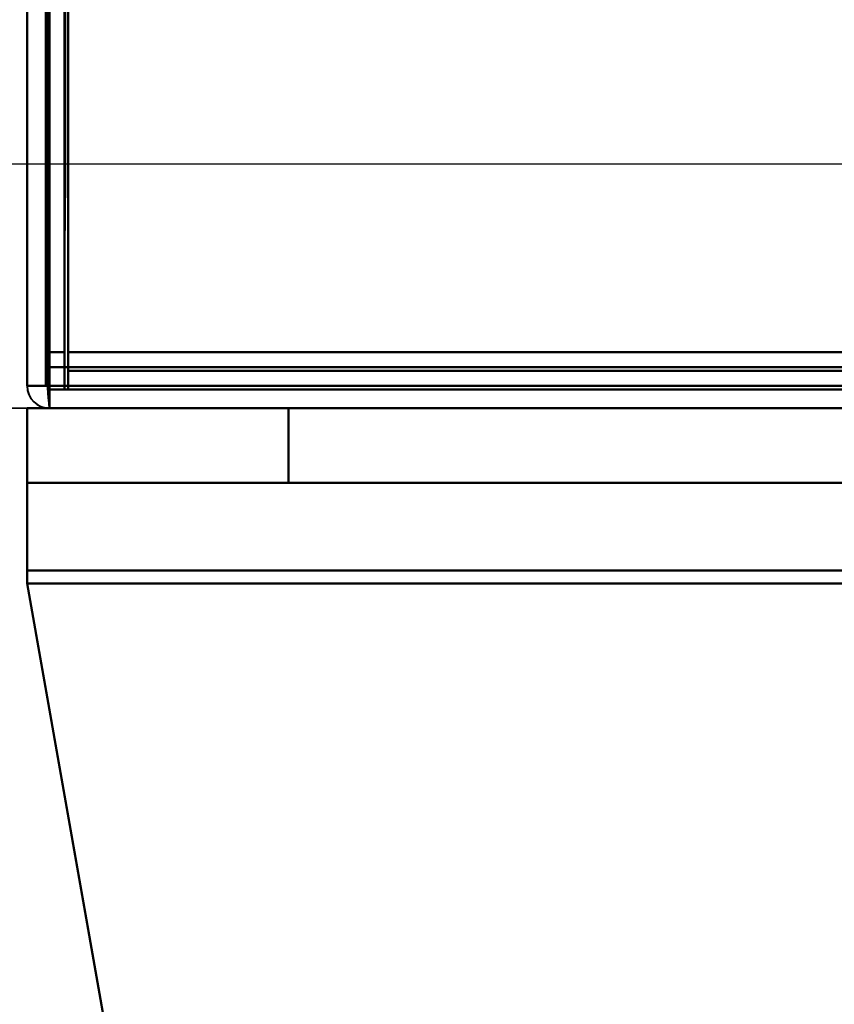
# Model space of a CAD drawing. Header units: millimetres. Extents: x -1110 to 1388, y -120 to 1267.
# Tile 10 of 88: x -333 to -311, y 112 to 139. Entities that reach past the tile are written whole.
import ezdxf

# ---------------------------------------------------------------- set-up
doc = ezdxf.new("R2010")
doc.units = ezdxf.units.MM
for name, color, linetype, lineweight in [('A-ANNO-DIMS', 211, 'Continuous', 30), ('A-ANNO-DIMS-20', 211, 'Continuous', 30), ('G-IMPT', 8, 'Continuous', 40)]:
    doc.layers.add(name, color=color, linetype=linetype, lineweight=lineweight)
doc.styles.add('Arial_1', font='arial.ttf', dxfattribs={"height": 60})
doc.dimstyles.new('Linéaire', dxfattribs={"dimscale": 304.8, "dimtxt": 61.215564, "dimasz": 0.131234, "dimexe": 0.131234, "dimexo": 0.131234, "dimgap": 0.131234, "dimtad": 1, "dimdec": 0, "dimzin": 0, "dimdsep": 46, "dimtxsty": 'Arial_1', "dimblk1": 'OBLIQUE', "dimblk2": 'OBLIQUE', "dimsah": 1, "dimcen": 0.09, "dimazin": 0, "dimtfac": 1, "dimtdec": 4, "dimtix": 1, "dimtmove": 0, "dimatfit": 3, "dimfxl": 1, "dimtvp": 1, "dimtfill": 1, "dimtolj": 1, "dimtzin": 0, "dimarcsym": 2})

# ---------------------------------------------------------------- blocks, each defined once
blk = doc.blocks.new('NEXA 1000 CALQUES_dwg-755156-Droite')
at = {"layer": 'G-IMPT'}
for p, q in [((-332.5, 937.272), (-332.5, 129.472)), ((-333, 225.572), (-333, 128.972)), ((-331.9, 129.472), (-332.5, 129.472)), ((-332.5, 129.472), (-331.9, 129.472)), ((-332.5, 129.472), (-331.9, 129.472)), ((-331.9, 129.472), (-332.5, 129.472)), ((-331.9, 129.472), (-331.9, 128.872)), ((-331.9, 128.872), (-331.9, 129.472)), ((-331.9, 129.472), (-331.9, 128.872)), ((-331.9, 128.872), (-331.9, 129.472)), ((-332.4, 128.972), (-333, 128.972)), ((-333, 128.972), (-332.4, 128.972)), ((-333, 128.972), (-332.4, 128.972)), ((-332.4, 128.972), (-333, 128.972)), ((-332.4, 128.972), (-332.4, 128.372)), ((-332.4, 128.372), (-332.4, 128.972)), ((-332.4, 128.372), (-332.4, 128.972)), ((-332.4, 128.972), (-332.4, 128.372)), ((-332.4, 128.372), (-332.4, 128.972)), ((-332.4, 128.972), (-332.4, 128.372)), ((-332.4, 128.372), (-332.4, 128.972)), ((-332.4, 128.972), (-332.4, 128.372)), ((-331.9, 128.872), (367.9, 128.872)), ((-333, 128.372), (-333, 126.372)), ((352, 128.372), (-333, 128.372)), ((-333, 128.372), (-333, 126.372)), ((-332.4, 128.372), (-333, 128.372)), ((-332.4, 128.372), (-333, 128.372)), ((-333, 128.372), (-333, 123.678)), ((-333, 128.372), (-333, 123.678)), ((-333, 123.678), (-333, 128.372)), ((-333, 128.372), (-332.4, 128.372)), ((-333, 128.372), (-332.4, 128.372)), ((-332.4, 128.372), (-333, 128.372)), ((-332.4, 128.372), (-333, 128.372)), ((-333, 128.372), (-333, 123.678)), ((-333, 128.372), (-333, 123.678)), ((-333, 123.678), (-333, 128.372)), ((-333, 128.372), (-332.4, 128.372)), ((-333, 128.372), (-332.4, 128.372)), ((-332.4, 128.372), (333.4, 128.372)), ((-332.4, 128.372), (368.4, 128.372)), ((-332.4, 128.372), (-326, 128.372)), ((-332.4, 128.372), (-326, 128.372)), ((-332.4, 128.372), (-326, 128.372)), ((-332.4, 128.372), (-326, 128.372)), ((-326, 128.372), (-332.4, 128.372)), ((-326, 128.372), (-332.4, 128.372)), ((-326, 128.372), (-332.4, 128.372)), ((-326, 128.372), (-332.4, 128.372)), ((352, 126.372), (-333, 126.372)), ((352, 126.372), (-333, 126.372)), ((-333, 124.025), (-333, 126.372)), ((-333, 124.025), (-333, 126.372)), ((-333, 126.372), (-326, 126.372)), ((-333, 126.372), (-333, 124.025)), ((-333, 126.372), (-326, 126.372)), ((-333, 126.372), (-333, 124.025)), ((-326, 126.372), (-333, 126.372)), ((-326, 126.372), (-333, 126.372)), ((-333, 124.025), (-333, 126.372)), ((-333, 124.025), (-333, 126.372)), ((-333, 126.372), (-326, 126.372)), ((-333, 126.372), (-333, 124.025)), ((-333, 126.372), (-326, 126.372)), ((-333, 126.372), (-333, 124.025)), ((-326, 126.372), (-333, 126.372)), ((-326, 126.372), (-333, 126.372))]:
    blk.add_line(p, q, dxfattribs=at)
at = {"layer": 'G-IMPT', "flags": 128}
for points in [[(-333, 937.772), (-333, 735.572), (-333, 533.372), (-333, 331.172), (-333, 128.972)], [(-333, 128.972), (-333, 331.172), (-333, 533.372), (-333, 735.572), (-333, 937.772)], [(-333, 937.772), (-333, 735.572), (-333, 533.372), (-333, 331.172), (-333, 128.972)], [(-333, 128.972), (-333, 331.172), (-333, 533.372), (-333, 735.572), (-333, 937.772)], [(-332.5, 937.272), (-332.5, 735.322), (-332.5, 533.372), (-332.5, 331.422), (-332.5, 129.472)], [(-332.5, 129.472), (-332.5, 331.422), (-332.5, 533.372), (-332.5, 735.322), (-332.5, 937.272)], [(-332.5, 937.272), (-332.5, 735.322), (-332.5, 533.372), (-332.5, 331.422), (-332.5, 129.472)], [(-332.5, 129.472), (-332.5, 331.422), (-332.5, 533.372), (-332.5, 735.322), (-332.5, 937.272)], [(-332.5, 937.272), (-332.5, 735.322), (-332.5, 533.372), (-332.5, 331.422), (-332.5, 129.472)], [(-332.5, 129.472), (-332.5, 331.422), (-332.5, 533.372), (-332.5, 735.322), (-332.5, 937.272)], [(-332.5, 937.272), (-332.5, 735.322), (-332.5, 533.372), (-332.5, 331.422), (-332.5, 129.472)], [(-332.5, 129.472), (-332.5, 331.422), (-332.5, 533.372), (-332.5, 735.322), (-332.5, 937.272)], [(-332, 937.272), (-332, 735.322), (-332, 533.372), (-332, 331.422), (-332, 129.472)], [(-332, 129.472), (-332, 331.422), (-332, 533.372), (-332, 735.322), (-332, 937.272)], [(-331.9, 129.472), (-331.9, 331.422), (-331.9, 533.372), (-331.9, 735.322), (-331.9, 937.272)], [(-331.9, 937.272), (-331.9, 735.322), (-331.9, 533.372), (-331.9, 331.422), (-331.9, 129.472)], [(-333, 225.572), (-333, 201.422), (-333, 177.272), (-333, 153.122), (-333, 128.972)], [(-333, 128.972), (-333, 153.122), (-333, 177.272), (-333, 201.422), (-333, 225.572)], [(-333, 225.572), (-333, 201.422), (-333, 177.272), (-333, 153.122), (-333, 128.972)], [(-333, 128.972), (-333, 153.122), (-333, 177.272), (-333, 201.422), (-333, 225.572)], [(-332.5, 129.472), (-332.5, 153.497), (-332.5, 177.522), (-332.5, 201.547), (-332.5, 225.572)], [(-332.5, 225.572), (-332.5, 201.547), (-332.5, 177.522), (-332.5, 153.497), (-332.5, 129.472)], [(-332.5, 129.472), (-332.5, 153.497), (-332.5, 177.522), (-332.5, 201.547), (-332.5, 225.572)], [(-332.5, 225.572), (-332.5, 201.422), (-332.5, 177.272), (-332.5, 153.122), (-332.5, 128.972)], [(-332.5, 128.972), (-332.5, 153.122), (-332.5, 177.272), (-332.5, 201.422), (-332.5, 225.572)], [(-332.5, 225.572), (-332.5, 201.547), (-332.5, 177.522), (-332.5, 153.497), (-332.5, 129.472)], [(-332.4, 128.972), (-332.4, 153.122), (-332.4, 177.272), (-332.4, 201.422), (-332.4, 225.572)], [(-332.4, 128.972), (-332.4, 153.122), (-332.4, 177.272), (-332.4, 201.422), (-332.4, 225.572)], [(-332.4, 225.572), (-332.4, 201.422), (-332.4, 177.272), (-332.4, 153.122), (-332.4, 128.972)], [(-332.4, 225.572), (-332.4, 201.422), (-332.4, 177.272), (-332.4, 153.122), (-332.4, 128.972)], [(-332.4, 225.572), (-332.4, 201.422), (-332.4, 177.272), (-332.4, 153.122), (-332.4, 128.972)], [(-332.4, 128.972), (-332.4, 153.122), (-332.4, 177.272), (-332.4, 201.422), (-332.4, 225.572)], [(-332, 129.472), (-332, 153.497), (-332, 177.522), (-332, 201.547), (-332, 225.572)], [(-332, 225.572), (-332, 201.547), (-332, 177.522), (-332, 153.497), (-332, 129.472)], [(-332, 129.472), (-332, 153.497), (-332, 177.522), (-332, 201.547), (-332, 225.572)], [(-332, 225.572), (-332, 201.547), (-332, 177.522), (-332, 153.497), (-332, 129.472)], [(-331.95, 162.872), (-331.963, 154.622), (-331.975, 146.372), (-331.988, 138.122), (-332, 129.872)], [(-332, 129.872), (-331.988, 138.122), (-331.975, 146.372), (-331.963, 154.622), (-331.95, 162.872)], [(-332, 129.872), (-332, 138.122), (-332, 146.372), (-332, 154.622), (-332, 162.872)], [(-332, 162.872), (-332, 154.372), (-332, 145.872), (-332, 137.372), (-332, 128.872)], [(-332, 128.872), (-332, 137.372), (-332, 145.872), (-332, 154.372), (-332, 162.872)], [(-332, 162.872), (-332, 154.622), (-332, 146.372), (-332, 138.122), (-332, 129.872)], [(-332, 128.872), (-331.988, 137.372), (-331.975, 145.872), (-331.963, 154.372), (-331.95, 162.872)], [(-331.95, 162.872), (-331.963, 154.372), (-331.975, 145.872), (-331.988, 137.372), (-332, 128.872)], [(-331.95, 162.872), (-331.938, 154.622), (-331.925, 146.372), (-331.913, 138.122), (-331.9, 129.872)], [(-331.9, 129.872), (-331.913, 138.122), (-331.925, 146.372), (-331.938, 154.622), (-331.95, 162.872)], [(-331.9, 162.872), (-331.9, 154.622), (-331.9, 146.372), (-331.9, 138.122), (-331.9, 129.872)], [(-331.9, 129.872), (-331.9, 138.122), (-331.9, 146.372), (-331.9, 154.622), (-331.9, 162.872)], [(-333, 161.372), (-333, 153.272), (-333, 145.172), (-333, 137.072), (-333, 128.972)], [(-333, 128.972), (-333, 137.072), (-333, 145.172), (-333, 153.272), (-333, 161.372)], [(-333, 161.372), (-333, 153.272), (-333, 145.172), (-333, 137.072), (-333, 128.972)], [(-333, 128.972), (-333, 137.072), (-333, 145.172), (-333, 153.272), (-333, 161.372)], [(-332.5, 129.872), (-332.5, 137.747), (-332.5, 145.622), (-332.5, 153.497), (-332.5, 161.372)], [(-332.5, 161.372), (-332.5, 153.497), (-332.5, 145.622), (-332.5, 137.747), (-332.5, 129.872)], [(-332.5, 161.372), (-332.5, 153.497), (-332.5, 145.622), (-332.5, 137.747), (-332.5, 129.872)], [(-332.5, 129.872), (-332.5, 137.747), (-332.5, 145.622), (-332.5, 153.497), (-332.5, 161.372)], [(-332.5, 161.372), (-332.5, 153.272), (-332.5, 145.172), (-332.5, 137.072), (-332.5, 128.972)], [(-332.5, 128.972), (-332.5, 137.072), (-332.5, 145.172), (-332.5, 153.272), (-332.5, 161.372)], [(-332.45, 128.922), (-332.463, 137.035), (-332.475, 145.147), (-332.488, 153.26), (-332.5, 161.372)], [(-332.5, 161.372), (-332.488, 153.26), (-332.475, 145.147), (-332.463, 137.035), (-332.45, 128.922)], [(-332.4, 128.972), (-332.4, 137.072), (-332.4, 145.172), (-332.4, 153.272), (-332.4, 161.372)], [(-332.4, 128.972), (-332.4, 137.072), (-332.4, 145.172), (-332.4, 153.272), (-332.4, 161.372)], [(-332.4, 161.372), (-332.4, 153.272), (-332.4, 145.172), (-332.4, 137.072), (-332.4, 128.972)], [(-332.4, 128.972), (-332.4, 137.072), (-332.4, 145.172), (-332.4, 153.272), (-332.4, 161.372)], [(-332.4, 161.372), (-332.4, 153.26), (-332.4, 145.147), (-332.4, 137.035), (-332.4, 128.922)], [(-332.4, 161.372), (-332.4, 153.272), (-332.4, 145.172), (-332.4, 137.072), (-332.4, 128.972)], [(-332.4, 128.922), (-332.4, 137.035), (-332.4, 145.147), (-332.4, 153.26), (-332.4, 161.372)], [(-332.4, 161.372), (-332.4, 153.272), (-332.4, 145.172), (-332.4, 137.072), (-332.4, 128.972)], [(-331.9, 129.872), (-331.9, 137.747), (-331.9, 145.622), (-331.9, 153.497), (-331.9, 161.372)], [(-331.9, 161.372), (-331.9, 153.497), (-331.9, 145.622), (-331.9, 137.747), (-331.9, 129.872)], [(-331.9, 161.372), (-331.9, 153.397), (-331.9, 145.422), (-331.9, 137.447), (-331.9, 129.472)], [(-331.9, 161.372), (-331.9, 153.497), (-331.9, 145.622), (-331.9, 137.747), (-331.9, 129.872)], [(-331.9, 129.872), (-331.9, 137.747), (-331.9, 145.622), (-331.9, 153.497), (-331.9, 161.372)], [(-331.9, 129.472), (-331.9, 137.447), (-331.9, 145.422), (-331.9, 153.397), (-331.9, 161.372)], [(-331.9, 129.472), (-331.9, 137.447), (-331.9, 145.422), (-331.9, 153.397), (-331.9, 161.372)], [(-331.9, 161.372), (-331.9, 153.397), (-331.9, 145.422), (-331.9, 137.447), (-331.9, 129.472)], [(-332, 129.872), (-332.125, 129.872), (-332.25, 129.872), (-332.375, 129.872), (-332.5, 129.872)], [(-332.5, 129.872), (-332.375, 129.872), (-332.25, 129.872), (-332.125, 129.872), (-332, 129.872)], [(-332, 129.872), (-332.125, 129.872), (-332.25, 129.872), (-332.375, 129.872), (-332.5, 129.872)], [(-332.5, 129.872), (-332.375, 129.872), (-332.25, 129.872), (-332.125, 129.872), (-332, 129.872)], [(-331.9, 129.872), (-165.7, 129.872), (0.5, 129.872), (166.7, 129.872), (332.9, 129.872)], [(332.9, 129.872), (166.7, 129.872), (0.5, 129.872), (-165.7, 129.872), (-331.9, 129.872)], [(332.9, 129.872), (166.7, 129.872), (0.5, 129.872), (-165.7, 129.872), (-331.9, 129.872)], [(-331.9, 129.872), (-165.7, 129.872), (0.5, 129.872), (166.7, 129.872), (332.9, 129.872)], [(-331.9, 129.872), (-165.7, 129.872), (0.5, 129.872), (166.7, 129.872), (332.9, 129.872)], [(332.9, 129.872), (166.7, 129.872), (0.5, 129.872), (-165.7, 129.872), (-331.9, 129.872)], [(-331.9, 129.872), (-165.7, 129.872), (0.5, 129.872), (166.7, 129.872), (332.9, 129.872)], [(332.9, 129.872), (166.7, 129.872), (0.5, 129.872), (-165.7, 129.872), (-331.9, 129.872)], [(-332.5, 129.472), (-332.375, 129.472), (-332.25, 129.472), (-332.125, 129.472), (-332, 129.472)], [(-332, 129.472), (-332.125, 129.472), (-332.25, 129.472), (-332.375, 129.472), (-332.5, 129.472)], [(-332, 129.472), (-332.125, 129.472), (-332.25, 129.472), (-332.375, 129.472), (-332.5, 129.472)], [(-332.5, 129.472), (-332.375, 129.472), (-332.25, 129.472), (-332.125, 129.472), (-332, 129.472)], [(-332.5, 129.472), (-332.5, 129.347), (-332.5, 129.222), (-332.5, 129.097), (-332.5, 128.972)], [(-332.5, 128.972), (-332.5, 129.097), (-332.5, 129.222), (-332.5, 129.347), (-332.5, 129.472)], [(-332.5, 128.972), (-332.5, 129.097), (-332.5, 129.222), (-332.5, 129.347), (-332.5, 129.472)], [(-332.5, 129.472), (-332.5, 129.347), (-332.5, 129.222), (-332.5, 129.097), (-332.5, 128.972)], [(-332, 129.472), (-331.988, 129.472), (-331.975, 129.472), (-331.963, 129.472), (-331.95, 129.472)], [(-331.95, 129.472), (-331.963, 129.472), (-331.975, 129.472), (-331.988, 129.472), (-332, 129.472)], [(-331.95, 129.472), (-331.938, 129.472), (-331.925, 129.472), (-331.913, 129.472), (-331.9, 129.472)], [(-331.9, 129.472), (-331.913, 129.472), (-331.925, 129.472), (-331.938, 129.472), (-331.95, 129.472)], [(-331.9, 129.472), (-165.575, 129.472), (0.75, 129.472), (167.075, 129.472), (333.4, 129.472)], [(333.4, 129.472), (167.075, 129.472), (0.75, 129.472), (-165.575, 129.472), (-331.9, 129.472)], [(-331.9, 129.472), (-331.9, 129.46), (-331.9, 129.447), (-331.9, 129.435), (-331.9, 129.422)], [(333.4, 129.472), (167.075, 129.472), (0.75, 129.472), (-165.575, 129.472), (-331.9, 129.472)], [(367.9, 129.472), (192.95, 129.472), (18, 129.472), (-156.95, 129.472), (-331.9, 129.472)], [(-331.9, 129.422), (-331.9, 129.435), (-331.9, 129.447), (-331.9, 129.46), (-331.9, 129.472)], [(-331.9, 129.472), (-165.575, 129.472), (0.75, 129.472), (167.075, 129.472), (333.4, 129.472)], [(-331.9, 129.472), (-156.95, 129.472), (18, 129.472), (192.95, 129.472), (367.9, 129.472)], [(-331.9, 129.422), (-331.9, 129.41), (-331.9, 129.397), (-331.9, 129.385), (-331.9, 129.372)], [(-331.9, 129.372), (-331.9, 129.385), (-331.9, 129.397), (-331.9, 129.41), (-331.9, 129.422)], [(-331.9, 129.372), (-156.95, 129.372), (18, 129.372), (192.95, 129.372), (367.9, 129.372)], [(367.9, 129.372), (192.95, 129.372), (18, 129.372), (-156.95, 129.372), (-331.9, 129.372)], [(-331.9, 129.372), (-156.95, 129.372), (18, 129.372), (192.95, 129.372), (367.9, 129.372)], [(-331.9, 128.872), (-331.9, 128.997), (-331.9, 129.122), (-331.9, 129.247), (-331.9, 129.372)], [(-331.9, 129.372), (-331.9, 129.247), (-331.9, 129.122), (-331.9, 128.997), (-331.9, 128.872)], [(367.9, 129.372), (192.95, 129.372), (18, 129.372), (-156.95, 129.372), (-331.9, 129.372)], [(-331.9, 129.372), (-331.9, 129.247), (-331.9, 129.122), (-331.9, 128.997), (-331.9, 128.872)], [(-331.9, 128.872), (-331.9, 128.997), (-331.9, 129.122), (-331.9, 129.247), (-331.9, 129.372)], [(367.9, 129.372), (192.95, 129.372), (18, 129.372), (-156.95, 129.372), (-331.9, 129.372)], [(-331.9, 129.372), (-156.95, 129.372), (18, 129.372), (192.95, 129.372), (367.9, 129.372)], [(-332.5, 128.972), (-332.625, 128.972), (-332.75, 128.972), (-332.875, 128.972), (-333, 128.972)], [(-333, 128.972), (-332.875, 128.972), (-332.75, 128.972), (-332.625, 128.972), (-332.5, 128.972)], [(-333, 128.972), (-332.875, 128.972), (-332.75, 128.972), (-332.625, 128.972), (-332.5, 128.972)], [(-332.5, 128.972), (-332.625, 128.972), (-332.75, 128.972), (-332.875, 128.972), (-333, 128.972)], [(-332.5, 128.972), (-332.488, 128.972), (-332.475, 128.972), (-332.463, 128.972), (-332.45, 128.972)], [(-332.45, 128.972), (-332.463, 128.972), (-332.475, 128.972), (-332.488, 128.972), (-332.5, 128.972)], [(-332.45, 128.972), (-332.438, 128.972), (-332.425, 128.972), (-332.413, 128.972), (-332.4, 128.972)], [(-332.4, 128.972), (-332.413, 128.972), (-332.425, 128.972), (-332.438, 128.972), (-332.45, 128.972)], [(-332.4, 128.372), (-332.413, 128.51), (-332.425, 128.647), (-332.438, 128.785), (-332.45, 128.922)], [(-332.45, 128.922), (-332.438, 128.785), (-332.425, 128.647), (-332.413, 128.51), (-332.4, 128.372)], [(333.4, 128.972), (166.95, 128.972), (0.5, 128.972), (-165.95, 128.972), (-332.4, 128.972)], [(333.4, 128.972), (166.95, 128.972), (0.5, 128.972), (-165.95, 128.972), (-332.4, 128.972)], [(-332.4, 128.972), (-165.95, 128.972), (0.5, 128.972), (166.95, 128.972), (333.4, 128.972)], [(333.4, 128.972), (166.95, 128.972), (0.5, 128.972), (-165.95, 128.972), (-332.4, 128.972)], [(-332.4, 128.972), (-165.95, 128.972), (0.5, 128.972), (166.95, 128.972), (333.4, 128.972)], [(-332.4, 128.972), (-165.95, 128.972), (0.5, 128.972), (166.95, 128.972), (333.4, 128.972)], [(368.4, 128.972), (193.2, 128.972), (18, 128.972), (-157.2, 128.972), (-332.4, 128.972)], [(368.4, 128.972), (193.2, 128.972), (18, 128.972), (-157.2, 128.972), (-332.4, 128.972)], [(-332.4, 128.972), (-332.4, 128.96), (-332.4, 128.947), (-332.4, 128.935), (-332.4, 128.922)], [(-332.4, 128.972), (-157.2, 128.972), (18, 128.972), (193.2, 128.972), (368.4, 128.972)], [(-332.4, 128.972), (-157.2, 128.972), (18, 128.972), (193.2, 128.972), (368.4, 128.972)], [(-332.4, 128.922), (-332.4, 128.935), (-332.4, 128.947), (-332.4, 128.96), (-332.4, 128.972)], [(-332.4, 128.972), (-157.2, 128.972), (18, 128.972), (193.2, 128.972), (368.4, 128.972)], [(368.4, 128.972), (193.2, 128.972), (18, 128.972), (-157.2, 128.972), (-332.4, 128.972)], [(-332.4, 128.922), (-332.4, 128.785), (-332.4, 128.647), (-332.4, 128.51), (-332.4, 128.372)], [(-332.4, 128.372), (-332.4, 128.51), (-332.4, 128.647), (-332.4, 128.785), (-332.4, 128.922)], [(-332.4, 128.922), (-332.4, 128.91), (-332.4, 128.897), (-332.4, 128.885), (-332.4, 128.872)], [(-332.4, 128.872), (-332.4, 128.885), (-332.4, 128.897), (-332.4, 128.91), (-332.4, 128.922)], [(333.4, 128.872), (166.95, 128.872), (0.5, 128.872), (-165.95, 128.872), (-332.4, 128.872)], [(-332.4, 128.872), (-165.95, 128.872), (0.5, 128.872), (166.95, 128.872), (333.4, 128.872)], [(-332.4, 128.372), (-332.4, 128.497), (-332.4, 128.622), (-332.4, 128.747), (-332.4, 128.872)], [(-332.4, 128.872), (-332.275, 128.872), (-332.15, 128.872), (-332.025, 128.872), (-331.9, 128.872)], [(-331.9, 128.872), (-332.025, 128.872), (-332.15, 128.872), (-332.275, 128.872), (-332.4, 128.872)], [(-332.4, 128.872), (-157.2, 128.872), (18, 128.872), (193.2, 128.872), (368.4, 128.872)], [(-332.4, 128.872), (-332.4, 128.747), (-332.4, 128.622), (-332.4, 128.497), (-332.4, 128.372)], [(-331.9, 128.872), (-332.025, 128.872), (-332.15, 128.872), (-332.275, 128.872), (-332.4, 128.872)], [(-332.4, 128.872), (-332.4, 128.747), (-332.4, 128.622), (-332.4, 128.497), (-332.4, 128.372)], [(-332.4, 128.372), (-332.4, 128.497), (-332.4, 128.622), (-332.4, 128.747), (-332.4, 128.872)], [(368.4, 128.872), (193.2, 128.872), (18, 128.872), (-157.2, 128.872), (-332.4, 128.872)], [(-332.4, 128.872), (-332.275, 128.872), (-332.15, 128.872), (-332.025, 128.872), (-331.9, 128.872)], [(333, 128.872), (166.75, 128.872), (0.5, 128.872), (-165.75, 128.872), (-332, 128.872)], [(-332, 128.872), (-165.75, 128.872), (0.5, 128.872), (166.75, 128.872), (333, 128.872)], [(333, 128.872), (166.75, 128.872), (0.5, 128.872), (-165.75, 128.872), (-332, 128.872)], [(-332, 128.872), (-165.75, 128.872), (0.5, 128.872), (166.75, 128.872), (333, 128.872)], [(-331.9, 128.872), (-156.95, 128.872), (18, 128.872), (192.95, 128.872), (367.9, 128.872)], [(367.9, 128.872), (192.95, 128.872), (18, 128.872), (-156.95, 128.872), (-331.9, 128.872)], [(367.9, 128.872), (192.95, 128.872), (18, 128.872), (-156.95, 128.872), (-331.9, 128.872)], [(-331.9, 128.872), (-156.95, 128.872), (18, 128.872), (192.95, 128.872), (367.9, 128.872)], [(367.9, 128.872), (192.95, 128.872), (18, 128.872), (-156.95, 128.872), (-331.9, 128.872)], [(-331.9, 128.872), (-156.95, 128.872), (18, 128.872), (192.95, 128.872), (367.9, 128.872)], [(-331.9, 128.872), (-156.95, 128.872), (18, 128.872), (192.95, 128.872), (367.9, 128.872)], [(367.9, 128.872), (192.95, 128.872), (18, 128.872), (-156.95, 128.872), (-331.9, 128.872)], [(-331.9, 128.872), (-156.95, 128.872), (18, 128.872), (192.95, 128.872), (367.9, 128.872)], [(367.9, 128.872), (192.95, 128.872), (18, 128.872), (-156.95, 128.872), (-331.9, 128.872)], [(367.9, 128.872), (192.95, 128.872), (18, 128.872), (-156.95, 128.872), (-331.9, 128.872)], [(-331.9, 128.872), (-156.95, 128.872), (18, 128.872), (192.95, 128.872), (367.9, 128.872)], [(-333, 128.372), (-332.85, 128.372), (-332.7, 128.372), (-332.55, 128.372), (-332.4, 128.372)], [(-332.4, 128.372), (-332.55, 128.372), (-332.7, 128.372), (-332.85, 128.372), (-333, 128.372)], [(-333, 126.372), (-333, 126.872), (-333, 127.372), (-333, 127.872), (-333, 128.372)], [(-333, 128.372), (-333, 127.872), (-333, 127.372), (-333, 126.872), (-333, 126.372)], [(-333, 128.372), (-332.85, 128.372), (-332.7, 128.372), (-332.55, 128.372), (-332.4, 128.372)], [(-333, 128.372), (-333, 127.872), (-333, 127.372), (-333, 126.872), (-333, 126.372)], [(-333, 126.372), (-333, 126.872), (-333, 127.372), (-333, 127.872), (-333, 128.372)], [(-332.4, 128.372), (-332.55, 128.372), (-332.7, 128.372), (-332.85, 128.372), (-333, 128.372)], [(-333, 128.372), (-332.85, 128.372), (-332.7, 128.372), (-332.55, 128.372), (-332.4, 128.372)], [(-333, 128.372), (-333, 127.872), (-333, 127.372), (-333, 126.872), (-333, 126.372)], [(-333, 126.372), (-333, 126.872), (-333, 127.372), (-333, 127.872), (-333, 128.372)], [(-332.4, 128.372), (-332.55, 128.372), (-332.7, 128.372), (-332.85, 128.372), (-333, 128.372)], [(-333, 126.372), (-333, 126.872), (-333, 127.372), (-333, 127.872), (-333, 128.372)], [(-333, 128.372), (-333, 127.872), (-333, 127.372), (-333, 126.872), (-333, 126.372)], [(-332.4, 128.372), (-161.3, 128.372), (9.8, 128.372), (180.9, 128.372), (352, 128.372)], [(333.4, 128.372), (166.95, 128.372), (0.5, 128.372), (-165.95, 128.372), (-332.4, 128.372)], [(-332.4, 128.372), (-165.95, 128.372), (0.5, 128.372), (166.95, 128.372), (333.4, 128.372)], [(-332.4, 128.372), (-165.95, 128.372), (0.5, 128.372), (166.95, 128.372), (333.4, 128.372)], [(352, 128.372), (180.9, 128.372), (9.8, 128.372), (-161.3, 128.372), (-332.4, 128.372)], [(333.4, 128.372), (166.95, 128.372), (0.5, 128.372), (-165.95, 128.372), (-332.4, 128.372)], [(-332.4, 128.372), (-165.95, 128.372), (0.5, 128.372), (166.95, 128.372), (333.4, 128.372)], [(333.4, 128.372), (166.95, 128.372), (0.5, 128.372), (-165.95, 128.372), (-332.4, 128.372)], [(-332.4, 128.372), (-157.2, 128.372), (18, 128.372), (193.2, 128.372), (368.4, 128.372)], [(352, 128.372), (180.9, 128.372), (9.8, 128.372), (-161.3, 128.372), (-332.4, 128.372)], [(-332.4, 128.372), (-161.3, 128.372), (9.8, 128.372), (180.9, 128.372), (352, 128.372)], [(368.4, 128.372), (193.2, 128.372), (18, 128.372), (-157.2, 128.372), (-332.4, 128.372)], [(333.4, 128.372), (166.95, 128.372), (0.5, 128.372), (-165.95, 128.372), (-332.4, 128.372)], [(-332.4, 128.372), (-165.95, 128.372), (0.5, 128.372), (166.95, 128.372), (333.4, 128.372)], [(-326, 126.372), (-326, 126.872), (-326, 127.372), (-326, 127.872), (-326, 128.372)], [(-326, 128.372), (-161.15, 128.372), (3.7, 128.372), (168.55, 128.372), (333.4, 128.372)], [(333.4, 128.372), (168.55, 128.372), (3.7, 128.372), (-161.15, 128.372), (-326, 128.372)], [(-326, 128.372), (-326, 127.872), (-326, 127.372), (-326, 126.872), (-326, 126.372)], [(-326, 126.372), (-326, 126.872), (-326, 127.372), (-326, 127.872), (-326, 128.372)], [(-326, 128.372), (-326, 127.872), (-326, 127.372), (-326, 126.872), (-326, 126.372)], [(333.4, 128.372), (168.55, 128.372), (3.7, 128.372), (-161.15, 128.372), (-326, 128.372)], [(-326, 128.372), (-326, 127.872), (-326, 127.372), (-326, 126.872), (-326, 126.372)], [(-326, 126.372), (-326, 126.872), (-326, 127.372), (-326, 127.872), (-326, 128.372)], [(-326, 128.372), (-161.15, 128.372), (3.7, 128.372), (168.55, 128.372), (333.4, 128.372)], [(-326, 128.372), (-326, 127.872), (-326, 127.372), (-326, 126.872), (-326, 126.372)], [(-326, 126.372), (-326, 126.872), (-326, 127.372), (-326, 127.872), (-326, 128.372)], [(333.4, 128.372), (168.55, 128.372), (3.7, 128.372), (-161.15, 128.372), (-326, 128.372)], [(-326, 128.372), (-161.15, 128.372), (3.7, 128.372), (168.55, 128.372), (333.4, 128.372)], [(-326, 128.372), (-161.15, 128.372), (3.7, 128.372), (168.55, 128.372), (333.4, 128.372)], [(333.4, 128.372), (168.55, 128.372), (3.7, 128.372), (-161.15, 128.372), (-326, 128.372)], [(352, 126.372), (180.75, 126.372), (9.5, 126.372), (-161.75, 126.372), (-333, 126.372)], [(-333, 126.372), (-161.75, 126.372), (9.5, 126.372), (180.75, 126.372), (352, 126.372)], [(-333, 126.372), (-161.75, 126.372), (9.5, 126.372), (180.75, 126.372), (352, 126.372)], [(352, 126.372), (180.75, 126.372), (9.5, 126.372), (-161.75, 126.372), (-333, 126.372)], [(-333, 126.372), (-161.75, 126.372), (9.5, 126.372), (180.75, 126.372), (352, 126.372)], [(352, 126.372), (180.75, 126.372), (9.5, 126.372), (-161.75, 126.372), (-333, 126.372)], [(352, 126.372), (180.75, 126.372), (9.5, 126.372), (-161.75, 126.372), (-333, 126.372)], [(-333, 126.372), (-161.75, 126.372), (9.5, 126.372), (180.75, 126.372), (352, 126.372)], [(-326, 126.372), (-158.25, 126.372), (9.5, 126.372), (177.25, 126.372), (345, 126.372)], [(345, 126.372), (177.25, 126.372), (9.5, 126.372), (-158.25, 126.372), (-326, 126.372)], [(345, 126.372), (177.25, 126.372), (9.5, 126.372), (-158.25, 126.372), (-326, 126.372)], [(-326, 126.372), (-158.25, 126.372), (9.5, 126.372), (177.25, 126.372), (345, 126.372)], [(345, 126.372), (177.25, 126.372), (9.5, 126.372), (-158.25, 126.372), (-326, 126.372)], [(-326, 126.372), (-158.25, 126.372), (9.5, 126.372), (177.25, 126.372), (345, 126.372)], [(-326, 126.372), (-158.25, 126.372), (9.5, 126.372), (177.25, 126.372), (345, 126.372)], [(345, 126.372), (177.25, 126.372), (9.5, 126.372), (-158.25, 126.372), (-326, 126.372)], [(-333, 123.678), (-333, 123.765), (-333, 123.851), (-333, 123.938), (-333, 124.025)], [(-333, 124.025), (-333, 123.938), (-333, 123.851), (-333, 123.765), (-333, 123.678)], [(-333, 123.678), (-333, 123.765), (-333, 123.851), (-333, 123.938), (-333, 124.025)], [(-333, 124.025), (-161.75, 124.025), (9.5, 124.025), (180.75, 124.025), (352, 124.025)], [(352, 124.025), (180.75, 124.025), (9.5, 124.025), (-161.75, 124.025), (-333, 124.025)], [(352, 124.025), (180.75, 124.025), (9.5, 124.025), (-161.75, 124.025), (-333, 124.025)], [(-333, 124.025), (-333, 123.938), (-333, 123.851), (-333, 123.765), (-333, 123.678)], [(-333, 124.025), (-161.75, 124.025), (9.5, 124.025), (180.75, 124.025), (352, 124.025)], [(-333, 124.025), (-333, 123.938), (-333, 123.851), (-333, 123.765), (-333, 123.678)], [(-333, 123.678), (-333, 123.765), (-333, 123.851), (-333, 123.938), (-333, 124.025)], [(352, 124.025), (180.75, 124.025), (9.5, 124.025), (-161.75, 124.025), (-333, 124.025)], [(-333, 124.025), (-333, 123.938), (-333, 123.851), (-333, 123.765), (-333, 123.678)], [(-333, 124.025), (-161.75, 124.025), (9.5, 124.025), (180.75, 124.025), (352, 124.025)], [(-333, 123.678), (-333, 123.765), (-333, 123.851), (-333, 123.938), (-333, 124.025)], [(-333, 124.025), (-161.75, 124.025), (9.5, 124.025), (180.75, 124.025), (352, 124.025)], [(352, 124.025), (180.75, 124.025), (9.5, 124.025), (-161.75, 124.025), (-333, 124.025)], [(-311.775, 3.305), (-317.081, 33.398), (-322.388, 63.492), (-327.694, 93.585), (-333, 123.678)], [(-333, 123.678), (-161.75, 123.678), (9.5, 123.678), (180.75, 123.678), (352, 123.678)], [(352, 123.678), (180.75, 123.678), (9.5, 123.678), (-161.75, 123.678), (-333, 123.678)], [(-333, 123.678), (-327.694, 93.585), (-322.388, 63.492), (-317.081, 33.398), (-311.775, 3.305)], [(-311.836, 3.653), (-317.127, 33.659), (-322.418, 63.665), (-327.709, 93.671), (-333, 123.678)], [(-333, 123.678), (-327.709, 93.671), (-322.418, 63.665), (-317.127, 33.659), (-311.836, 3.653)], [(352, 123.678), (180.75, 123.678), (9.5, 123.678), (-161.75, 123.678), (-333, 123.678)], [(-333, 123.678), (-327.709, 93.671), (-322.418, 63.665), (-317.127, 33.659), (-311.836, 3.653)], [(-311.775, 3.305), (-317.081, 33.398), (-322.388, 63.492), (-327.694, 93.585), (-333, 123.678)], [(-333, 123.678), (-327.694, 93.585), (-322.388, 63.492), (-317.081, 33.398), (-311.775, 3.305)], [(-311.836, 3.653), (-317.127, 33.659), (-322.418, 63.665), (-327.709, 93.671), (-333, 123.678)], [(352, 123.678), (180.75, 123.678), (9.5, 123.678), (-161.75, 123.678), (-333, 123.678)], [(-333, 123.678), (-327.694, 93.585), (-322.388, 63.492), (-317.081, 33.398), (-311.775, 3.305)], [(-333, 123.678), (-161.75, 123.678), (9.5, 123.678), (180.75, 123.678), (352, 123.678)], [(-311.775, 3.305), (-317.081, 33.398), (-322.388, 63.492), (-327.694, 93.585), (-333, 123.678)], [(-333, 123.678), (-327.709, 93.671), (-322.418, 63.665), (-317.127, 33.659), (-311.836, 3.653)], [(-311.836, 3.653), (-317.127, 33.659), (-322.418, 63.665), (-327.709, 93.671), (-333, 123.678)], [(-333, 123.678), (-161.75, 123.678), (9.5, 123.678), (180.75, 123.678), (352, 123.678)], [(-333, 123.678), (-327.694, 93.585), (-322.388, 63.492), (-317.081, 33.398), (-311.775, 3.305)], [(-311.836, 3.653), (-317.127, 33.659), (-322.418, 63.665), (-327.709, 93.671), (-333, 123.678)], [(-333, 123.678), (-327.709, 93.671), (-322.418, 63.665), (-317.127, 33.659), (-311.836, 3.653)], [(-311.775, 3.305), (-317.081, 33.398), (-322.388, 63.492), (-327.694, 93.585), (-333, 123.678)]]:
    blk.add_lwpolyline(points, dxfattribs=at)
at = {"layer": 'G-IMPT'}
blk.add_arc((-332.4, 128.972), 0.6, 180, 270, dxfattribs=at)
blk.add_arc((-332.4, 128.972), 0.6, 180, 270, dxfattribs=at)
blk.add_arc((-332.4, 128.972), 0.6, 180, 270, dxfattribs=at)
blk.add_arc((-332.4, 128.972), 0.6, 180, 270, dxfattribs=at)
blk = doc.blocks.new('DIMBLOCK1-Droite')
at = {"layer": 'A-ANNO-DIMS-20'}
for p, q in [((-370, 134.913), (-370, 174.913)), ((0, 134.913), (0, 174.913)), ((-370, 134.913), (0, 134.913)), ((-370, 134.913), (-370, 123.197)), ((0, 134.913), (0, 123.197))]:
    blk.add_line(p, q, dxfattribs=at)
at = {"layer": 'A-ANNO-DIMS-20', "lineweight": 50}
for p, q in [((-370, 134.913), (-350, 154.913)), ((0, 134.913), (20, 154.913)), ((-370, 134.913), (-390, 114.913)), ((0, 134.913), (-20, 114.913))]:
    blk.add_line(p, q, dxfattribs=at)
at = {"layer": 'A-ANNO-DIMS-20', "color": 0, "insert": (-254.221, 252.807), "char_height": 60, "width": 166.12962, "attachment_point": 1, "line_spacing_factor": 0.941778, "style": 'Arial_1', "bg_fill": 3, "box_fill_scale": 1.25, "bg_fill_color": 9, "bg_fill_true_color": 13158600, "bg_fill_transparency": 0}
blk.add_mtext('370', dxfattribs=at)
blk = doc.blocks.new('_Oblique')
at = {"color": 0, "linetype": 'ByBlock', "lineweight": -2}
blk.add_line((-0.5, -0.5), (0.5, 0.5), dxfattribs=at)

msp = doc.modelspace()

# ---------------------------------------------------------------- block references
at = {"layer": 'G-IMPT'}
msp.add_blockref('NEXA 1000 CALQUES_dwg-755156-Droite', (0, 0), dxfattribs=at)

# ---------------------------------------------------------------- next in the draw order: dimensions: what is measured, and where the dimension line sits
at = {"layer": 'A-ANNO-DIMS'}
dim = msp.add_linear_dim(base=(0, 134.913), p1=(-370, 163.197), p2=(0, 163.197), dimstyle='Linéaire', override={"dimpost": '<>', "dimfxl": 370}, dxfattribs=at)
dim.commit()
dim.dimension.update_dxf_attribs({"geometry": 'DIMBLOCK1-Droite', "text_midpoint": (-185, 205.568)})

# ---------------------------------------------------------------- next in the draw order: linework, layer by layer
at = {"color": 94, "lineweight": 30}
for p, q in [((610.1, 128.372), (-609.1, 128.372)), ((-609.1, 128.372), (610.1, 128.372))]:
    msp.add_line(p, q, dxfattribs=at)

doc.saveas('drawing.dxf')
